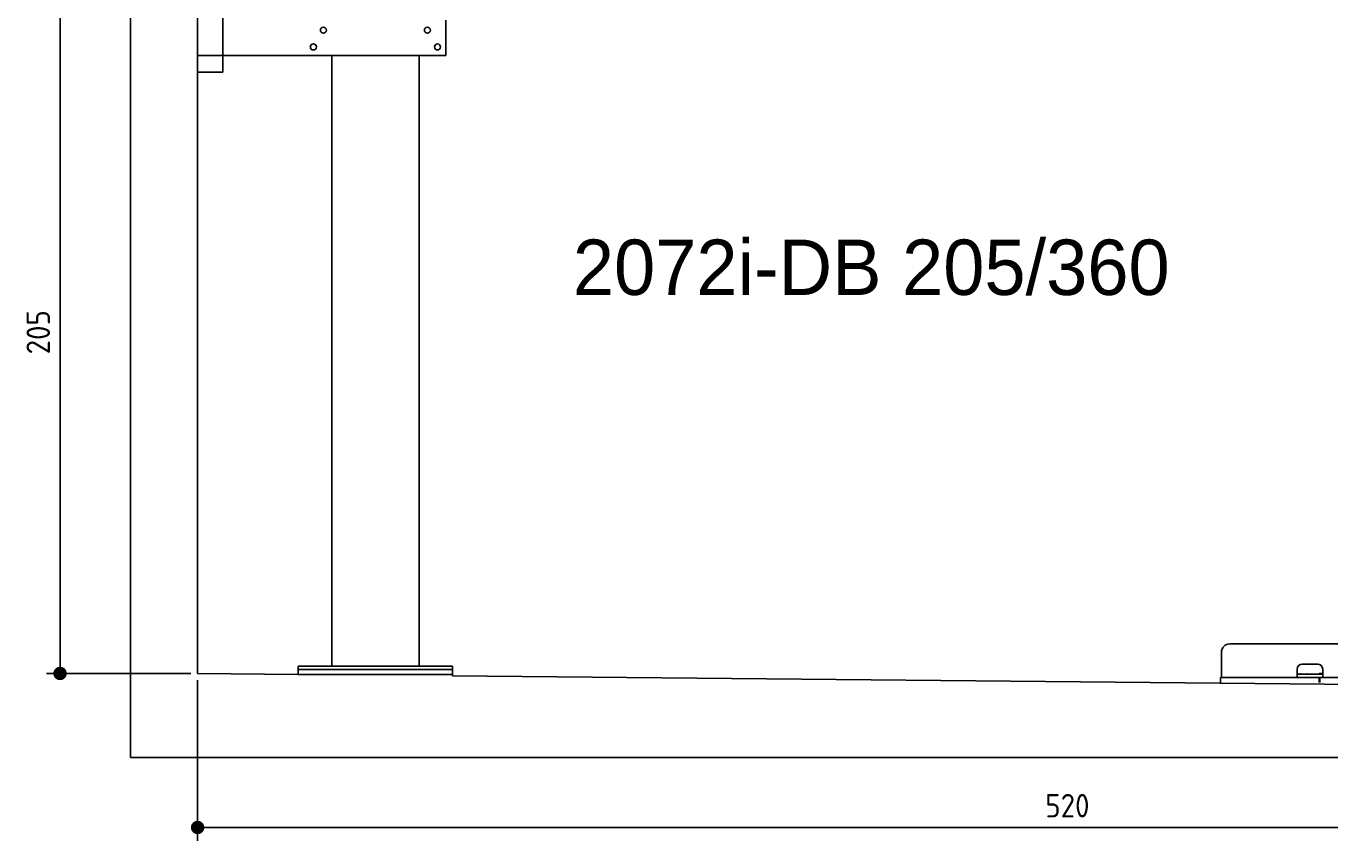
# Model space of a CAD drawing. Extents: x 562 to 7231, y 5567 to 12226.
# Tile 1 of 54: x 562 to 4448, y 5567 to 7995. Entities that reach past the tile are written whole.
import ezdxf

# ---------------------------------------------------------------- set-up
doc = ezdxf.new("R2010")
doc.units = 0
doc.layers.get('0').update_dxf_attribs({"linetype": 'CONTINUOUS'})
doc.layers.get('DEFPOINTS').update_dxf_attribs({"linetype": 'CONTINUOUS'})
doc.layers.add('0___1', color=7, linetype='CONTINUOUS')
doc.layers.add('4', color=3, linetype='CONTINUOUS')
doc.styles.get("Standard").update_dxf_attribs({"font": 'ISOCP.SHX'})
doc.styles.add('STANDARD-1', font='txt')
doc.dimstyles.get("Standard").update_dxf_attribs({"dimscale": 5, "dimtxt": 0.18, "dimasz": 0.18, "dimexe": 0.18, "dimexo": 0.0625, "dimgap": 0.09, "dimtad": 0, "dimtih": 1, "dimtoh": 1, "dimzin": 0, "dimcen": 0.09, "dimazin": 3, "dimtfac": 1, "dimtofl": 0, "dimtmove": 0, "dimatfit": 3})

# ---------------------------------------------------------------- blocks, each defined once
blk = doc.blocks.new('*U18')
at = {"layer": '0___1', "style": 'STANDARD-1'}
blk.add_text('2072i-DB 205/360', height=165, dxfattribs=at).set_placement((2191.2, 7193.9))
blk = doc.blocks.new('PUNKT')
at = {"layer": '4', "color": 0, "linetype": 'BYBLOCK'}
blk.add_line((-0.5, 0), (-1, 0), dxfattribs=at)
at = {"layer": '4', "color": 0, "linetype": 'BYBLOCK', "const_width": 0.5}
blk.add_lwpolyline([(-0.25, 0, 1), (0.25, 0, 1)], format="xyb", close=True, dxfattribs=at)
blk = doc.blocks.new('*U20')
at = {"layer": '4', "color": 2}
blk.add_text('205', height=70, rotation=90, dxfattribs=at).set_placement((632.8, 7016.8))
blk = doc.blocks.new('*D6')
at = {"layer": '4'}
for p, q in [((2061.8, 8115.9), (622.8, 8115.9)), ((662.8, 6105.9), (662.8, 8075.9)), ((1052.8, 6065.9), (622.8, 6065.9))]:
    blk.add_line(p, q, dxfattribs=at)
at = {"layer": 'DEFPOINTS', "color": 0}
for p in [(662.8, 8115.9), (2081.8, 8115.9), (1072.8, 6065.9)]:
    blk.add_point(p, dxfattribs=at)
blk.add_blockref('*U20', (0, 0))
at = {"layer": '4', "xscale": 40, "yscale": 40, "zscale": 40}
for p, rotation in [((662.8, 8115.9), 90), ((662.8, 6065.9), 270)]:
    blk.add_blockref('PUNKT', p, dxfattribs=dict(at, rotation=rotation))
blk = doc.blocks.new('*U26')
at = {"layer": '4', "color": 2}
blk.add_text('520', height=70, dxfattribs=at).set_placement((3599.2, 5636.8))
blk = doc.blocks.new('*D12')
at = {"layer": '4'}
for p, q in [((1072.8, 6045.9), (1072.8, 5566.8)), ((6272.8, 5995.9), (6272.8, 5566.8)), ((1112.8, 5606.8), (6232.8, 5606.8))]:
    blk.add_line(p, q, dxfattribs=at)
at = {"layer": 'DEFPOINTS', "color": 0}
for p in [(1072.8, 6065.9), (6272.8, 6015.9), (6272.8, 5606.8)]:
    blk.add_point(p, dxfattribs=at)
blk.add_blockref('*U26', (0, 0))
at = {"layer": '4', "xscale": 40, "yscale": 40, "zscale": 40, "rotation": 180}
blk.add_blockref('PUNKT', (1072.8, 5606.8), dxfattribs=at)
at = {"layer": '4', "xscale": 40, "yscale": 40, "zscale": 40}
blk.add_blockref('PUNKT', (6272.8, 5606.8), dxfattribs=at)

msp = doc.modelspace()

# ---------------------------------------------------------------- linework, layer by layer
for p, q in [((872.775, 5815.902), (872.775, 11915.902)), ((1072.775, 11715.902), (1072.775, 6065.902)), ((1147.775, 8063.018), (1147.775, 7858.018)), ((1812.775, 7908.018), (1812.775, 8013.018)), ((1812.775, 7908.018), (1072.775, 7908.018)), ((1407.775, 7908.018), (1470.775, 7908.018)), ((1472.775, 6088.018), (1472.775, 7908.018)), ((1732.775, 6088.018), (1732.775, 7908.018)), ((1797.775, 7908.018), (1734.775, 7908.018)), ((1147.775, 7858.018), (1072.775, 7858.018)), ((4149.046, 6153.979), (4689.046, 6153.979)), ((4124.046, 6073.979), (4124.046, 6128.979)), ((1072.775, 6065.902), (1372.775, 6063.018)), ((1372.775, 6088.018), (1372.775, 6078.018)), ((1372.775, 6088.018), (1382.775, 6088.018)), ((1372.775, 6078.018), (1372.775, 6063.018)), ((1832.775, 6078.018), (1372.775, 6078.018)), ((1372.775, 6063.018), (1832.775, 6063.018)), ((1822.775, 6088.018), (1382.775, 6088.018)), ((1382.775, 6078.018), (1822.775, 6078.018)), ((1822.775, 6088.018), (1832.775, 6088.018)), ((1832.775, 6078.018), (1832.775, 6088.018)), ((1832.775, 6078.018), (1832.775, 6063.018)), ((1832.775, 6063.018), (1832.775, 6058.594)), ((4124.046, 6073.979), (4124.046, 6053.979)), ((4350.046, 6073.979), (4350.046, 6078.979)), ((4350.046, 6073.979), (4350.046, 6053.979)), ((4352.046, 6063.979), (4350.046, 6063.979)), ((4352.046, 6063.979), (4424.046, 6063.979)), ((4365.046, 6093.979), (4411.046, 6093.979)), ((4416.046, 6065.979), (4417.046, 6065.979)), ((4426.046, 6065.979), (4417.046, 6065.979)), ((4423.046, 6065.979), (4423.046, 6064.979)), ((4423.046, 6063.979), (4423.046, 6064.979)), ((4426.046, 6063.979), (4424.046, 6063.979)), ((4426.046, 6078.979), (4426.046, 6073.979)), ((4426.046, 6053.979), (4426.046, 6073.979)), ((1832.775, 6058.594), (4717.775, 6030.854)), ((4121.546, 6053.979), (4131.546, 6053.979)), ((4121.546, 6053.979), (4121.546, 6038.979)), ((4131.546, 6053.979), (4178.005, 6053.979)), ((4178.005, 6053.979), (4187.588, 6053.979)), ((4187.588, 6053.979), (4200.649, 6053.979)), ((4222.443, 6053.979), (4200.649, 6053.979)), ((4222.443, 6053.979), (4235.504, 6053.979)), ((4235.504, 6053.979), (4245.087, 6053.979)), ((4245.087, 6053.979), (4405.546, 6053.979)), ((4405.546, 6053.979), (4415.546, 6053.979)), ((4417.546, 6053.979), (4415.546, 6053.979)), ((4415.546, 6038.979), (4415.546, 6053.979)), ((4417.546, 6053.979), (4427.546, 6053.979)), ((4417.546, 6053.979), (4417.546, 6038.979)), ((4427.546, 6053.979), (4633.005, 6053.979)), ((6472.775, 5815.902), (872.775, 5815.902))]:
    msp.add_line(p, q)
for centre in [(1447.775, 7983.018), (1757.775, 7983.018), (1417.775, 7933.018), (1787.775, 7933.018)]:
    msp.add_circle(centre, 9)
for centre, radius, start, end in [((4149.046, 6128.979), 25, 90, 180), ((4365.046, 6078.979), 15, 90, 180), ((4357.314, 6064.979), 1, 270, 330), ((4359.046, 6063.979), 1, 0, 150), ((4379.046, 6063.979), 1, 30, 180), ((4380.778, 6064.979), 1, 210, 270), ((4411.046, 6078.979), 15, 0, 90), ((4414.046, 6064.979), 1, 270, 0), ((4416.046, 6064.979), 1, 90, 180)]:
    msp.add_arc(centre, radius, start, end)

# ---------------------------------------------------------------- block references
msp.add_blockref('*U18', (0, 0))

# ---------------------------------------------------------------- dimensions: what is measured, and where the dimension line sits
at = {"layer": '4'}
dim = msp.add_linear_dim(base=(662.772, 8115.902), p1=(1072.775, 6065.902), p2=(2081.844, 8115.902), angle=90, dimstyle='Standard', dxfattribs=at)
dim.commit()
dim.dimension.update_dxf_attribs({"geometry": '*D6', "text_midpoint": (597.765, 7090.902)})
dim = msp.add_linear_dim(base=(6272.775, 5606.807), p1=(1072.775, 6065.902), p2=(6272.775, 6015.902), dimstyle='Standard', dxfattribs=at)
dim.commit()
dim.dimension.update_dxf_attribs({"geometry": '*D12', "text_midpoint": (3672.775, 5671.814)})

doc.saveas('drawing.dxf')
